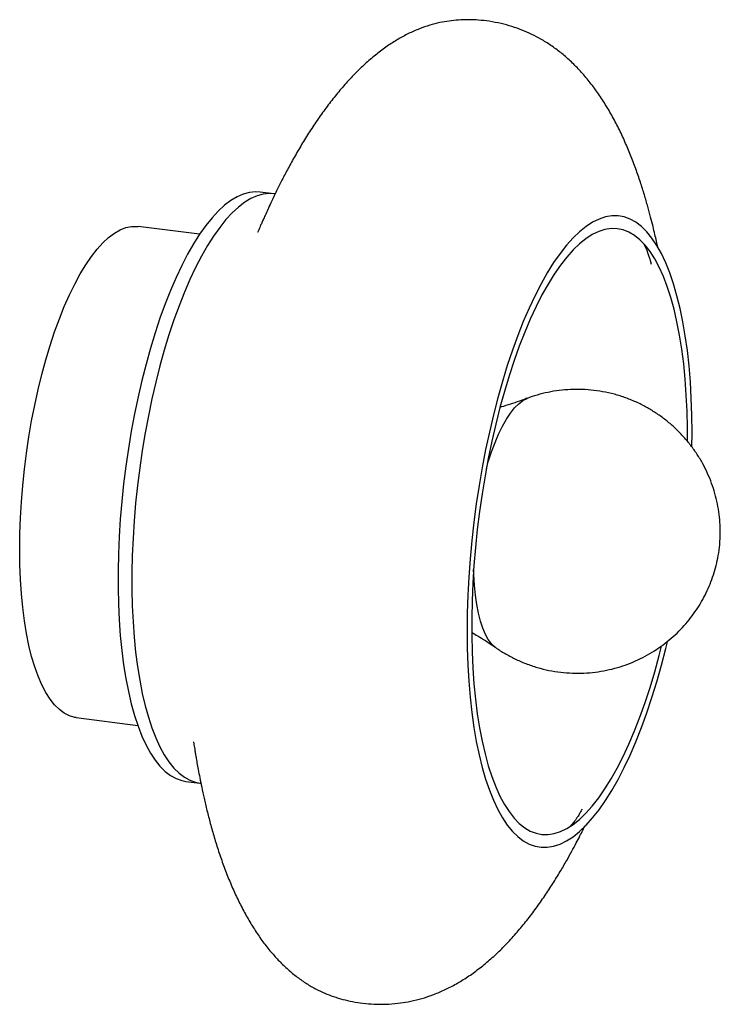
# Paper-space layout '_Dimétrica' of a CAD drawing. Header units: millimetres. Extents: x -175 to -33, y -143 to 55.
import ezdxf

# ---------------------------------------------------------------- set-up
doc = ezdxf.new("R2010")
doc.units = ezdxf.units.MM

psp = doc.layouts.new('_Dimétrica')

# ---------------------------------------------------------------- linework, layer by layer
at = {"color": 7, "linetype": 'Continuous', "lineweight": 25}
for p, q in [((-123.29, 20.31), (-126.09, 20.66)), ((-123.29, 20.31), (-123.34, 20.32)), ((-123.05, 20.29), (-123.29, 20.31)), ((-138.31, 12.12), (-150.73, 13.69)), ((-163.23, -85.53), (-150.81, -87.09)), ((-141.09, -98.4), (-138.29, -98.75)), ((-138.29, -98.75), (-138.05, -98.79))]:
    psp.add_line(p, q, dxfattribs=at)
at = {"color": 7, "linetype": 'Continuous', "lineweight": 25, "flags": 128}
for points in [[(-126.09, 20.66), (-127.04, 20.72), (-128.26, 20.59), (-129.49, 20.25), (-130.75, 19.7), (-132.01, 18.94), (-133.28, 17.98), (-134.55, 16.81), (-135.81, 15.44), (-137.07, 13.87), (-138.31, 12.12), (-139.54, 10.19), (-140.75, 8.08), (-141.93, 5.8), (-143.08, 3.36), (-144.2, 0.77), (-145.28, -1.96), (-146.32, -4.83), (-147.31, -7.81), (-148.25, -10.91), (-149.14, -14.1), (-149.98, -17.39), (-150.76, -20.75), (-151.47, -24.18), (-152.12, -27.66), (-152.71, -31.18), (-153.22, -34.72), (-153.67, -38.29), (-154.04, -41.85), (-154.34, -45.4), (-154.57, -48.93), (-154.72, -52.43), (-154.8, -55.87), (-154.8, -59.26), (-154.72, -62.57), (-154.57, -65.8), (-154.34, -68.93), (-154.04, -71.95), (-153.67, -74.85), (-153.22, -77.63), (-152.71, -80.27), (-152.12, -82.75), (-151.47, -85.09), (-150.76, -87.25), (-149.98, -89.24), (-149.14, -91.06), (-148.25, -92.68), (-147.31, -94.11), (-146.32, -95.35), (-145.28, -96.38), (-144.2, -97.21), (-143.08, -97.83), (-141.93, -98.24), (-141.09, -98.4)], [(-38.87, -30.8), (-38.85, -27.9), (-38.89, -24.42), (-39, -21.01), (-39.19, -17.69), (-39.46, -14.47), (-39.8, -11.37), (-40.22, -8.39), (-40.71, -5.55), (-41.27, -2.85), (-41.89, -0.3), (-42.59, 2.09), (-43.34, 4.31), (-44.16, 6.35), (-45.04, 8.21), (-45.98, 9.87), (-46.96, 11.35), (-48, 12.62), (-49.08, 13.68), (-50.21, 14.54), (-51.37, 15.19), (-52.57, 15.62), (-53.8, 15.84), (-55.05, 15.84), (-56.33, 15.63), (-57.62, 15.2), (-58.93, 14.56), (-60.25, 13.7), (-61.57, 12.64), (-62.89, 11.37), (-64.2, 9.91), (-65.51, 8.24), (-66.81, 6.39), (-68.08, 4.35), (-69.34, 2.14), (-70.57, -0.25), (-71.76, -2.79), (-72.93, -5.49), (-74.05, -8.33), (-75.13, -11.31), (-76.17, -14.41), (-77.16, -17.62), (-78.09, -20.94), (-78.97, -24.35), (-79.79, -27.83), (-80.55, -31.39), (-81.24, -35), (-81.87, -38.66), (-82.43, -42.34), (-82.92, -46.05), (-83.33, -49.76), (-83.67, -53.46), (-83.94, -57.15), (-84.13, -60.81), (-84.25, -64.42), (-84.29, -67.98), (-84.25, -71.46), (-84.13, -74.87), (-83.94, -78.19), (-83.67, -81.41), (-83.33, -84.51), (-82.92, -87.49), (-82.43, -90.33), (-81.87, -93.03), (-81.24, -95.58), (-80.55, -97.97), (-79.79, -100.19), (-78.97, -102.23), (-78.09, -104.09), (-77.16, -105.76), (-76.17, -107.23), (-75.13, -108.5), (-74.05, -109.57), (-72.93, -110.42), (-71.76, -111.07), (-70.57, -111.5), (-69.34, -111.72), (-68.08, -111.72), (-66.81, -111.51), (-65.51, -111.08), (-64.2, -110.44), (-62.89, -109.59), (-61.57, -108.52), (-61.57, -108.52)], [(-174.66, -51.51), (-174.62, -48.36), (-174.5, -45.16), (-174.31, -41.91), (-174.04, -38.64), (-173.7, -35.36), (-173.28, -32.08), (-172.8, -28.82), (-172.24, -25.58), (-171.62, -22.4), (-170.93, -19.27), (-170.18, -16.21), (-169.38, -13.24), (-168.52, -10.37), (-167.6, -7.62), (-166.65, -4.98), (-165.65, -2.48), (-164.61, -0.13), (-163.54, 2.07), (-162.44, 4.1), (-161.32, 5.95), (-160.18, 7.62), (-159.02, 9.1), (-157.86, 10.39), (-156.69, 11.47), (-155.52, 12.35), (-154.36, 13.01), (-153.21, 13.46), (-152.08, 13.7), (-150.96, 13.71), (-150.73, 13.69)], [(-39.77, -29.68), (-39.78, -27), (-39.86, -23.63), (-40.01, -20.35), (-40.24, -17.16), (-40.54, -14.07), (-40.92, -11.11), (-41.37, -8.28), (-41.89, -5.59), (-42.48, -3.04), (-43.13, -0.66), (-43.86, 1.57), (-44.64, 3.61), (-45.48, 5.48), (-46.38, 7.16), (-47.34, 8.64), (-48.34, 9.93), (-49.39, 11.01), (-50.48, 11.89), (-51.61, 12.55), (-52.78, 13), (-53.98, 13.24), (-55.2, 13.27), (-56.45, 13.08), (-57.71, 12.67), (-58.99, 12.05), (-60.28, 11.22), (-61.57, 10.19), (-62.86, 8.95), (-64.15, 7.51), (-65.42, 5.87), (-66.69, 4.05), (-67.93, 2.04), (-69.16, -0.14), (-70.35, -2.49), (-71.52, -5.01), (-72.65, -7.67), (-73.74, -10.47), (-74.79, -13.4), (-75.8, -16.46), (-76.75, -19.62), (-77.65, -22.89), (-78.49, -26.24), (-79.28, -29.67), (-80, -33.17), (-80.66, -36.71), (-81.25, -40.3), (-81.77, -43.91), (-82.22, -47.54), (-82.59, -51.16), (-82.9, -54.78), (-83.13, -58.37), (-83.28, -61.93), (-83.36, -65.43), (-83.36, -68.88), (-83.28, -72.25), (-83.13, -75.54), (-82.9, -78.73), (-82.59, -81.81), (-82.22, -84.77), (-81.77, -87.6), (-81.25, -90.29), (-80.66, -92.84), (-80, -95.23), (-79.28, -97.45), (-78.49, -99.49), (-77.65, -101.36), (-76.75, -103.04), (-75.8, -104.52), (-74.79, -105.81), (-73.74, -106.89), (-72.65, -107.77), (-71.52, -108.43), (-70.35, -108.89), (-69.16, -109.12), (-67.93, -109.15), (-66.69, -108.96), (-65.42, -108.55), (-64.15, -107.93), (-62.86, -107.1), (-61.57, -106.07), (-61.57, -106.07)], [(-163.23, -85.53), (-163.54, -85.48), (-164.61, -85.17), (-165.65, -84.65), (-166.65, -83.91), (-167.6, -82.96), (-168.52, -81.81), (-169.38, -80.46), (-170.18, -78.91), (-170.93, -77.18), (-171.62, -75.26), (-172.24, -73.17), (-172.8, -70.92), (-173.28, -68.52), (-173.7, -65.97), (-174.04, -63.29), (-174.31, -60.5), (-174.5, -57.59), (-174.62, -54.59), (-174.66, -51.51)], [(-61.57, -108.52), (-60.25, -107.26), (-58.93, -105.79), (-57.62, -104.12), (-56.33, -102.27), (-55.05, -100.23), (-53.8, -98.02), (-52.57, -95.63), (-51.37, -93.09), (-50.21, -90.39), (-49.08, -87.55), (-48, -84.57), (-46.96, -81.47), (-45.98, -78.26), (-45.04, -74.94), (-44.16, -71.53), (-43.84, -70.2)], [(-61.57, -106.07), (-60.28, -104.83), (-58.99, -103.39), (-57.71, -101.75), (-56.45, -99.93), (-55.2, -97.92), (-53.98, -95.74), (-52.78, -93.39), (-51.61, -90.88), (-50.48, -88.21), (-49.39, -85.41), (-48.34, -82.48), (-47.34, -79.42), (-46.38, -76.26), (-45.48, -72.99), (-44.99, -71.06)]]:
    psp.add_lwpolyline(points, dxfattribs=at)
at = {"color": 8, "linetype": 'Continuous', "lineweight": 25, "flags": 128}
for points in [[(-123.34, 20.32), (-124.23, 20.36), (-125.45, 20.24), (-126.69, 19.9), (-127.94, 19.35), (-129.2, 18.59), (-130.47, 17.62), (-131.74, 16.45), (-133.01, 15.08), (-134.26, 13.52), (-135.51, 11.77), (-136.74, 9.83), (-137.94, 7.72), (-139.12, 5.44), (-140.28, 3.01), (-141.39, 0.42), (-142.47, -2.32), (-143.51, -5.18), (-144.5, -8.16), (-145.45, -11.26), (-146.34, -14.46), (-147.17, -17.74), (-147.95, -21.1), (-148.66, -24.53), (-149.32, -28.01), (-149.9, -31.53), (-150.42, -35.08), (-150.86, -38.64), (-151.24, -42.2), (-151.54, -45.76), (-151.76, -49.29), (-151.92, -52.78), (-151.99, -56.23), (-151.99, -59.61), (-151.92, -62.92), (-151.76, -66.15), (-151.54, -69.28), (-151.24, -72.3), (-150.86, -75.21), (-150.42, -77.98), (-149.9, -80.62), (-149.32, -83.11), (-148.66, -85.44), (-147.95, -87.61), (-147.17, -89.6), (-146.34, -91.41), (-145.45, -93.04), (-144.5, -94.47), (-143.51, -95.7), (-142.47, -96.74), (-141.39, -97.56), (-140.28, -98.18), (-139.12, -98.59), (-138.29, -98.75)], [(-80.38, -35.2), (-80, -33.85), (-79.35, -31.85), (-78.65, -29.97), (-77.92, -28.23), (-77.15, -26.64), (-76.35, -25.22), (-75.53, -23.99), (-74.7, -22.94), (-73.86, -22.1), (-73.02, -21.46), (-72.18, -21.03), (-72.15, -21.02)], [(-78.5, -71.39), (-78.65, -71.28), (-79.35, -70.62), (-80, -69.76), (-80.59, -68.7), (-81.13, -67.44), (-81.6, -66.01), (-82.01, -64.41), (-82.35, -62.66), (-82.62, -60.77), (-82.81, -58.75), (-82.93, -56.63), (-82.96, -55.62)]]:
    psp.add_lwpolyline(points, dxfattribs=at)
at = {"color": 7, "linetype": 'Continuous', "lineweight": 25}
for points, knots in [([(-45.75, 9.35), (-45.76, 9.42), (-45.86, 9.86), (-46.06, 10.78), (-46.37, 12.15), (-46.76, 13.78), (-47.23, 15.67), (-47.81, 17.81), (-48.49, 20.19), (-49.3, 22.73), (-50.22, 25.41), (-51.26, 28.14), (-52.41, 30.87), (-53.68, 33.57), (-55.06, 36.19), (-56.55, 38.69), (-58.13, 41.06), (-59.82, 43.28), (-61.58, 45.31), (-63.43, 47.17), (-65.34, 48.82), (-67.32, 50.28), (-69.28, 51.51), (-71.21, 52.52), (-73.17, 53.38), (-75.25, 54.11), (-77.47, 54.72), (-79.73, 55.16), (-81.95, 55.41), (-84.03, 55.49), (-86.03, 55.43), (-87.95, 55.22), (-89.89, 54.88), (-91.87, 54.36), (-93.98, 53.63), (-96.12, 52.68), (-98.28, 51.51), (-100.44, 50.14), (-102.57, 48.55), (-104.67, 46.77), (-106.73, 44.8), (-108.74, 42.66), (-110.69, 40.38), (-112.57, 37.97), (-114.37, 35.46), (-116.08, 32.89), (-117.69, 30.3), (-119.19, 27.73), (-120.56, 25.23), (-121.78, 22.87), (-122.83, 20.77), (-123.69, 18.97), (-124.37, 17.5), (-124.93, 16.27), (-125.39, 15.26), (-125.76, 14.42), (-126.06, 13.74), (-126.3, 13.2), (-126.46, 12.82), (-126.56, 12.6), (-126.6, 12.51), (-126.59, 12.53), (-126.59, 12.53)], [0, 0, 0, 0, 0.0013289, 0.0082865, 0.016698, 0.0268608, 0.0389968, 0.0532122, 0.0694675, 0.0875792, 0.1072618, 0.1281893, 0.1500478, 0.1725628, 0.195502, 0.2186669, 0.2418812, 0.2649504, 0.2876942, 0.3099711, 0.3316561, 0.3526486, 0.3728805, 0.3902529, 0.4075888, 0.4245147, 0.4423229, 0.4610503, 0.4781427, 0.4947702, 0.5112252, 0.527731, 0.5446021, 0.5640411, 0.5846157, 0.6064963, 0.6289956, 0.652021, 0.6754593, 0.6991847, 0.7230639, 0.7469594, 0.7707069, 0.7941398, 0.8170991, 0.8394071, 0.8608576, 0.8812075, 0.9001727, 0.9174388, 0.9326998, 0.9444147, 0.9541825, 0.9621914, 0.9687294, 0.974137, 0.9792626, 0.9837853, 0.9882014, 0.992902, 0.9982472, 1, 1, 1, 1]), ([(-48.66, 10.26), (-48.64, 10.23), (-48.58, 10.14), (-48.39, 9.78), (-48.14, 9.23), (-47.88, 8.6), (-47.63, 7.87), (-47.4, 7.14), (-47.25, 6.58), (-47.15, 6.23), (-47.11, 6.05), (-47.13, 6.15), (-47.14, 6.2)], [0, 0, 0, 0, 0.068035, 0.217321, 0.364389, 0.47364, 0.591618, 0.702213, 0.794291, 0.880468, 0.943472, 1, 1, 1, 1]), ([(-78.52, -71.36), (-78.36, -71.47), (-77.6, -72.03), (-76.14, -72.89), (-74.08, -73.95), (-71.87, -74.85), (-69.53, -75.59), (-67.17, -76.12), (-64.8, -76.45), (-62.44, -76.58), (-60.11, -76.52), (-57.81, -76.28), (-55.57, -75.86), (-53.39, -75.28), (-51.29, -74.53), (-49.28, -73.64), (-47.36, -72.61), (-45.54, -71.45), (-43.84, -70.18), (-42.25, -68.81), (-40.79, -67.34), (-39.45, -65.8), (-38.24, -64.18), (-37.16, -62.5), (-36.2, -60.77), (-35.37, -58.99), (-34.67, -57.16), (-34.08, -55.25), (-33.62, -53.24), (-33.29, -51.08), (-33.13, -48.84), (-33.16, -46.61), (-33.34, -44.46), (-33.69, -42.33), (-34.2, -40.24), (-34.87, -38.18), (-35.69, -36.17), (-36.67, -34.21), (-37.8, -32.32), (-39.08, -30.52), (-40.49, -28.82), (-42.04, -27.22), (-43.71, -25.74), (-45.49, -24.39), (-47.37, -23.19), (-49.41, -22.09), (-51.61, -21.13), (-53.94, -20.34), (-56.3, -19.76), (-58.67, -19.38), (-61.03, -19.2), (-63.37, -19.21), (-65.68, -19.41), (-67.93, -19.78), (-70.11, -20.31), (-71.5, -20.8), (-72.18, -21.04)], [0, 0, 0, 0, 0.00494, 0.023839, 0.042762, 0.063714, 0.084439, 0.104888, 0.125079, 0.145027, 0.16474, 0.184228, 0.203496, 0.222546, 0.241381, 0.26, 0.278403, 0.296585, 0.314545, 0.332279, 0.349785, 0.367064, 0.384119, 0.400965, 0.417634, 0.434184, 0.450727, 0.467458, 0.484706, 0.502992, 0.523033, 0.541416, 0.559628, 0.577772, 0.595956, 0.614232, 0.632618, 0.651109, 0.669693, 0.688356, 0.707084, 0.725866, 0.744692, 0.763554, 0.782446, 0.801362, 0.822387, 0.843185, 0.863702, 0.883957, 0.903965, 0.923737, 0.943281, 0.962604, 0.98171, 1, 1, 1, 1]), ([(-72.19, -21.01), (-72.7, -21.21), (-74.4, -21.85), (-76.21, -22.45), (-77.53, -22.8), (-77.59, -22.82)], [0, 0, 0, 0, 0.288646, 0.966766, 1, 1, 1, 1]), ([(-83.35, -68.31), (-82.94, -68.54), (-81.48, -69.39), (-79.87, -70.42), (-78.71, -71.25), (-78.53, -71.39)], [0, 0, 0, 0, 0.2428922, 0.8787852, 1, 1, 1, 1]), ([(-139.55, -90.4), (-139.56, -90.4), (-139.56, -90.39), (-139.53, -90.53), (-139.49, -90.81), (-139.41, -91.26), (-139.31, -91.88), (-139.19, -92.64), (-139.03, -93.58), (-138.83, -94.72), (-138.58, -96.11), (-138.26, -97.76), (-137.87, -99.7), (-137.4, -101.91), (-136.82, -104.36), (-136.14, -107), (-135.36, -109.77), (-134.47, -112.6), (-133.48, -115.45), (-132.39, -118.27), (-131.2, -121.01), (-129.92, -123.66), (-128.55, -126.19), (-127.09, -128.58), (-125.55, -130.81), (-123.92, -132.87), (-122.23, -134.75), (-120.46, -136.45), (-118.63, -137.95), (-116.74, -139.26), (-114.9, -140.32), (-113.09, -141.18), (-111.3, -141.88), (-109.42, -142.46), (-107.43, -142.92), (-105.3, -143.25), (-103.05, -143.43), (-100.67, -143.44), (-98.36, -143.27), (-96.1, -142.93), (-93.97, -142.44), (-91.77, -141.76), (-89.54, -140.88), (-87.28, -139.78), (-85.01, -138.47), (-82.77, -136.94), (-80.55, -135.21), (-78.36, -133.27), (-76.24, -131.17), (-74.19, -128.91), (-72.23, -126.53), (-70.36, -124.08), (-68.62, -121.59), (-67, -119.12), (-65.52, -116.73), (-64.25, -114.53), (-63.17, -112.59), (-62.28, -110.94), (-61.54, -109.52), (-60.95, -108.36), (-60.6, -107.67), (-60.46, -107.37)], [0, 0, 0, 0, 0.003621, 0.00867, 0.013084, 0.017585, 0.022134, 0.027061, 0.032756, 0.039603, 0.047954, 0.058111, 0.070292, 0.084585, 0.100923, 0.119092, 0.138786, 0.159676, 0.181461, 0.203888, 0.226757, 0.249908, 0.273208, 0.29654, 0.319791, 0.342832, 0.36557, 0.38791, 0.409766, 0.431059, 0.451721, 0.468845, 0.485316, 0.501605, 0.518034, 0.534844, 0.55237, 0.570824, 0.590036, 0.606805, 0.625782, 0.644651, 0.665383, 0.686934, 0.709246, 0.732205, 0.755658, 0.779416, 0.803274, 0.826983, 0.850273, 0.872902, 0.894611, 0.915114, 0.934096, 0.951236, 0.9648, 0.976377, 0.986049, 0.994024, 1, 1, 1, 1]), ([(-61.07, -104.06), (-61.06, -104.05), (-61.04, -103.99), (-61.1, -104.11), (-61.26, -104.38), (-61.47, -104.74), (-61.64, -105.03), (-61.88, -105.42), (-62.27, -106.02), (-62.6, -106.47), (-62.85, -106.8), (-63.19, -107.21), (-63.39, -107.42), (-63.49, -107.51), (-63.51, -107.54), (-63.52, -107.54)], [0, 0, 0, 0, 0.0191121, 0.0830697, 0.1511259, 0.2293802, 0.2972455, 0.3785148, 0.4757552, 0.569302, 0.6840365, 0.807539, 0.9294306, 0.9810907, 1, 1, 1, 1])]:
    psp.add_open_spline(points, degree=3, knots=knots, dxfattribs=at)

doc.saveas('drawing.dxf')
